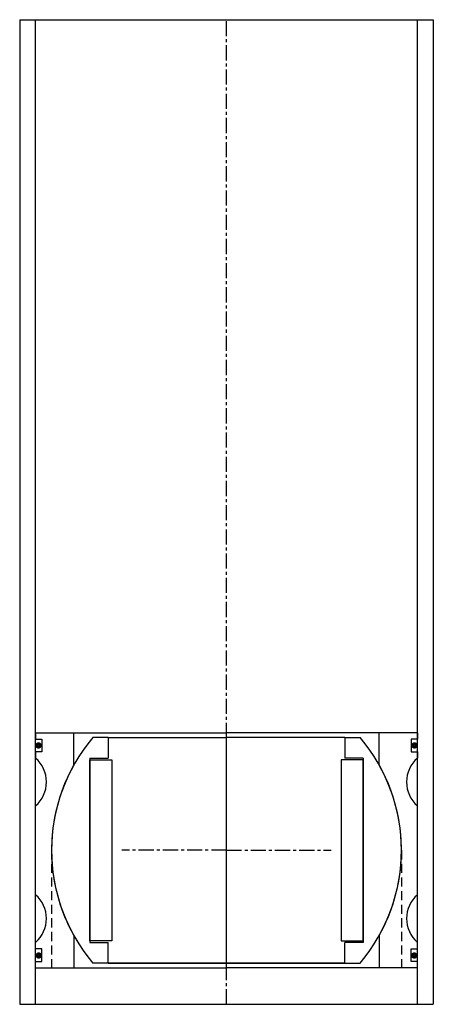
# Model space of a CAD drawing. Extents: x -65 to 65, y 0 to 310.
import ezdxf

# ---------------------------------------------------------------- set-up
doc = ezdxf.new("R2010")
doc.units = 0
doc.header["$LTSCALE"] = 0.15
doc.linetypes.add('CENTER', pattern=[50.8, 31.75, -6.35, 6.35, -6.35])
doc.linetypes.add('HIDDEN', pattern=[9.525, 6.35, -3.175])
doc.layers.get('0').update_dxf_attribs({"linetype": 'CONTINUOUS'})
doc.layers.add('CENTER', color=9, linetype='CENTER')

# ---------------------------------------------------------------- blocks, each defined once
blk = doc.blocks.new('Insert 120x110')
for p, q in [((-60, 37), (-60, 35)), ((-60, 37), (-48, 37)), ((-60, 35), (-58, 35)), ((-58, 35), (-58, 31)), ((-48, 26.85), (-48, 37)), ((-48, 37), (0, 37)), ((48, 37), (0, 37)), ((48, 26.85), (48, 37)), ((60, 37), (48, 37)), ((58, 35), (58, 31)), ((60, 35), (58, 35)), ((60, 37), (60, 35)), ((-60, 31), (-60, 29)), ((-58, 31), (-60, 31)), ((58, 31), (60, 31)), ((60, 31), (60, 29)), ((-60, -14), (-60, 14)), ((60, -14), (60, 14)), ((-48, -26.85), (-48, -37)), ((48, -26.85), (48, -37)), ((-60, -31), (-60, -29)), ((-58, -31), (-60, -31)), ((-58, -35), (-58, -31)), ((58, -31), (60, -31)), ((58, -35), (58, -31)), ((60, -31), (60, -29)), ((-60, -35), (-58, -35)), ((-60, -37), (-60, -35)), ((-60, -37), (-48, -37)), ((-48, -37), (0, -37)), ((48, -37), (0, -37)), ((60, -37), (48, -37)), ((60, -35), (58, -35)), ((60, -37), (60, -35))]:
    blk.add_line(p, q)
at = {"linetype": 'HIDDEN', "ltscale": 3}
for p, q in [((-55, 0), (-55, -37)), ((55, 0), (55, -37))]:
    blk.add_line(p, q, dxfattribs=at)
at = {"const_width": 0.95}
for points in [[(-59.64, 33.01, 1), (-58.59, 33.01, 1)], [(59.64, 33.01, -1), (58.59, 33.01, -1)], [(-59.55, -33.13, 1), (-58.5, -33.13, 1)], [(59.55, -33.13, -1), (58.5, -33.13, -1)]]:
    blk.add_lwpolyline(points, format="xyb", close=True, dxfattribs=at)
for centre, radius, start, end in [((-66.61, 21.5), 10, 311.4096, 48.5904), ((66.61, 21.5), 10, 131.4096, 228.5904), ((0, 0), 55, 150.7771, 209.2229), ((0, 0), 55, 330.7771, 29.2229), ((-66.61, -21.5), 10, 311.4096, 48.5904), ((66.61, -21.5), 10, 131.4096, 228.5904)]:
    blk.add_arc(centre, radius, start, end)
at = {"layer": 'CENTER'}
for p, q in [((0, -37), (0, 37)), ((0, 0), (-32.88, 0)), ((0, 0), (32.88, 0))]:
    blk.add_line(p, q, dxfattribs=at)
blk = doc.blocks.new('Ball-110-072')
for p, q in [((-37.25, 35.5), (-42.01, 35.5)), ((-37.25, 35.5), (0, 35.5)), ((-37.25, 35.5), (-37.25, 29)), ((37.25, 35.5), (0, 35.5)), ((37.25, 35.5), (42.01, 35.5)), ((37.25, 35.5), (37.25, 29)), ((-43, 29), (-37.25, 29)), ((-43, 29), (-43, -29)), ((-43, -28.5), (-43, 28.5)), ((-43, 28.5), (-36, 28.5)), ((-36, 28.5), (-36, -28.5)), ((36, 28.5), (36, -28.5)), ((43, 28.5), (36, 28.5)), ((43, 29), (37.25, 29)), ((43, 29), (43, -29)), ((43, -28.5), (43, 28.5)), ((-36, -28.5), (-43, -28.5)), ((-43, -29), (-37.25, -29)), ((-37.25, -35.5), (-37.25, -29)), ((36, -28.5), (43, -28.5)), ((43, -29), (37.25, -29)), ((37.25, -35.5), (37.25, -29)), ((-37.25, -35.5), (-42.01, -35.5)), ((-37.25, -35.5), (0, -35.5)), ((0, -35.5), (-37.25, -35.5)), ((37.25, -35.5), (0, -35.5)), ((0, -35.5), (37.25, -35.5)), ((37.25, -35.5), (42.01, -35.5))]:
    blk.add_line(p, q)
for start, end in [(139.8002, 220.1998), (319.8002, 40.1998)]:
    blk.add_arc((0, 0), 55, start, end)
at = {"layer": 'CENTER'}
for p, q in [((0, -35.5), (0, 35.5)), ((0, 0), (-15.29, 0)), ((0, 0), (15.29, 0))]:
    blk.add_line(p, q, dxfattribs=at)

msp = doc.modelspace()

# ---------------------------------------------------------------- linework, layer by layer
for p, q in [((-65, 310), (-65, 0)), ((-65, 310), (65, 310)), ((-60, 0), (-60, 310)), ((60, 0), (60, 310)), ((65, 310), (65, 0)), ((-65, 0), (65, 0))]:
    msp.add_line(p, q)
at = {"layer": 'CENTER'}
msp.add_line((0, 0), (0, 310), dxfattribs=at)

# ---------------------------------------------------------------- block references
for name in ['Insert 120x110', 'Ball-110-072']:
    msp.add_blockref(name, (0, 48.5))

doc.saveas('drawing.dxf')
